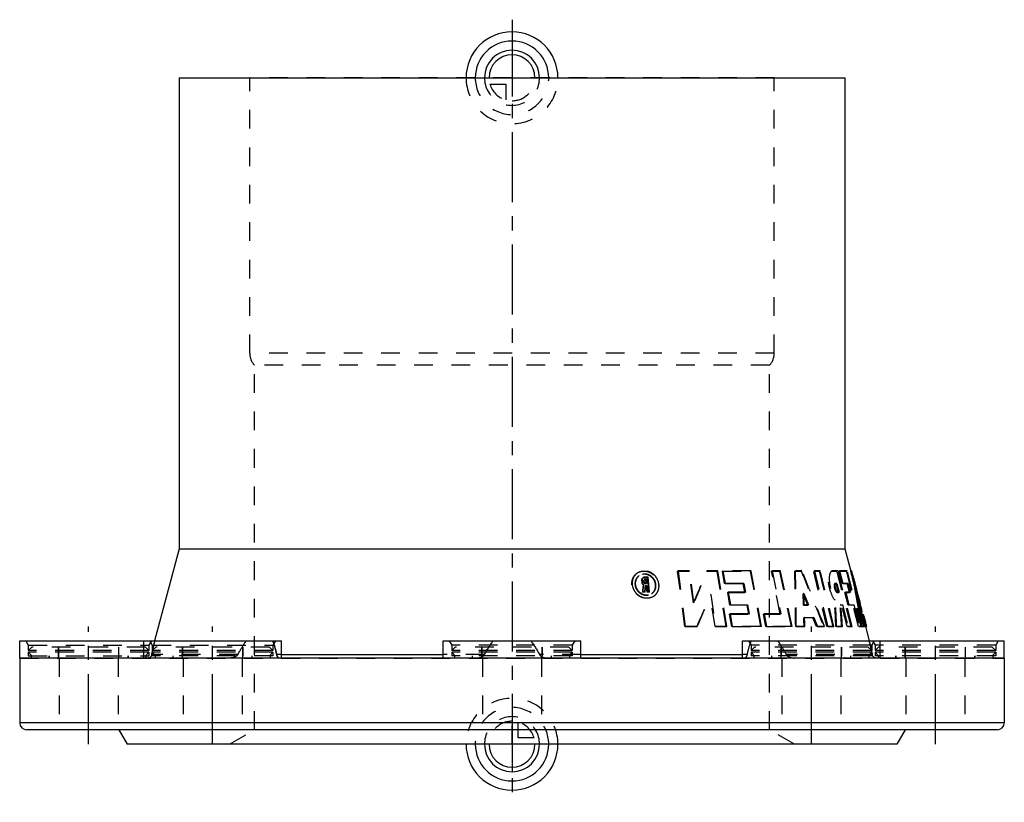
# Model space of a CAD drawing. Header units: millimetres. Extents: x 328 to 672, y 364 to 636.
import ezdxf

# ---------------------------------------------------------------- set-up
doc = ezdxf.new("R2010")
doc.units = ezdxf.units.MM
doc.header["$LTSCALE"] = 65.185185
doc.linetypes.add('CENTER', pattern=[0.6, 0.375, -0.075, 0.075, -0.075])
doc.linetypes.add('HIDDEN', pattern=[0.2, 0.1, -0.1])
for name, color, linetype in [('KOERPER', 7, 'CONTINUOUS'), ('KONST.EL_MIT_GEO', 7, 'CONTINUOUS'), ('KURVEN', 7, 'CONTINUOUS'), ('L1', 7, 'CONTINUOUS')]:
    doc.layers.add(name, color=color, linetype=linetype)

msp = doc.modelspace()

# ---------------------------------------------------------------- linework, layer by layer
at = {"layer": 'KOERPER', "color": 7, "linetype": 'Continuous'}
for p, q in [((384, 616), (384, 452)), ((384, 616), (616, 616)), ((616, 616), (616, 452)), ((384, 452), (375.43, 420)), ((384, 452), (616, 452)), ((616, 452), (618.07, 444.28)), ((618.33, 444.35), (618.04, 444.27)), ((619.03, 440.03), (619.05, 439.95)), ((622.15, 429.05), (620.93, 433.58)), ((622.11, 429.04), (621.82, 428.96)), ((622.21, 427.48), (621.82, 428.96)), ((622.01, 430.06), (621.89, 430.03)), ((622.45, 429.04), (622.37, 429.02)), ((621.26, 427.33), (621.29, 427.09)), ((621.84, 425.03), (621.55, 424.95)), ((621.55, 424.95), (622.76, 424.95)), ((622.95, 424.97), (622.89, 424.95)), ((623.18, 425.03), (623.05, 425)), ((624.57, 420), (623.25, 424.95)), ((623.38, 425.03), (623.26, 425)), ((328.5, 414), (328.5, 420)), ((328.5, 420), (419.7, 420)), ((371.7, 414), (371.7, 420)), ((419.7, 414), (419.7, 420)), ((476, 420), (524, 420)), ((476, 414), (476, 420)), ((524, 414), (524, 420)), ((580.3, 420), (671.5, 420)), ((580.3, 414), (580.3, 420)), ((628.3, 414), (628.3, 420)), ((671.5, 414), (671.5, 420)), ((419.7, 415.19), (476, 415.19)), ((524, 415.19), (580.3, 415.19))]:
    msp.add_line(p, q, dxfattribs=at)
at = {"layer": 'KOERPER', "color": 8, "linetype": 'HIDDEN'}
for p, q in [((557.85, 444.35), (557.71, 444.27)), ((557.71, 444.27), (561.69, 444.27)), ((560.24, 424.95), (557.71, 444.27)), ((561.84, 444.35), (561.69, 444.27)), ((563.24, 433.21), (561.69, 444.27)), ((567.95, 444.35), (567.78, 444.27)), ((567.78, 444.27), (571.5, 444.27)), ((571.68, 444.35), (571.5, 444.27)), ((574.63, 424.95), (571.5, 444.27)), ((573.5, 444.35), (573.32, 444.27)), ((573.32, 444.27), (583.09, 444.27)), ((574.05, 439.9), (573.32, 444.27)), ((583.29, 444.35), (583.09, 444.27)), ((586.73, 424.95), (583.09, 444.27)), ((590.6, 444.35), (590.37, 444.27)), ((590.37, 444.27), (593.27, 444.27)), ((593.44, 429.33), (590.37, 444.27)), ((593.5, 444.35), (593.27, 444.27)), ((597.36, 424.95), (593.27, 444.27)), ((598.71, 444.35), (598.47, 444.27)), ((598.47, 444.27), (600.75, 444.27)), ((601, 444.35), (600.75, 444.27)), ((605.37, 444.35), (605.11, 444.27)), ((605.11, 444.27), (607.13, 444.27)), ((609.72, 424.95), (605.11, 444.27)), ((607.39, 444.35), (607.13, 444.27)), ((611.83, 424.95), (607.13, 444.27)), ((611.68, 444.35), (611.4, 444.27)), ((611.4, 444.27), (613.21, 444.27)), ((613.49, 444.35), (613.21, 444.27)), ((618.18, 424.95), (613.21, 444.27)), ((614.13, 444.35), (613.85, 444.27)), ((613.85, 444.27), (616.48, 444.27)), ((614.98, 439.9), (613.85, 444.27)), ((616.77, 444.35), (616.48, 444.27)), ((621.59, 424.95), (616.48, 444.27)), ((618.07, 444.28), (618.88, 441.26)), ((545.35, 441.07), (545.24, 440.99)), ((545.31, 440.26), (545.24, 440.99)), ((545.42, 440.34), (545.31, 440.26)), ((545.91, 439.49), (545.8, 439.42)), ((546.07, 441.07), (545.95, 440.99)), ((546.03, 440.26), (545.95, 440.99)), ((546.14, 440.34), (546.03, 440.26)), ((546.31, 442.16), (546.2, 442.09)), ((546.2, 442.09), (547.26, 442.09)), ((546.39, 441.43), (546.27, 441.36)), ((546.63, 441.36), (546.27, 441.36)), ((546.54, 439.98), (546.42, 439.9)), ((546.42, 439.9), (546.78, 439.9)), ((546.61, 439.25), (546.5, 439.17)), ((546.86, 439.17), (546.5, 439.17)), ((546.74, 441.43), (546.63, 441.36)), ((546.78, 439.9), (546.63, 441.36)), ((546.9, 439.98), (546.78, 439.9)), ((546.97, 439.25), (546.86, 439.17)), ((547.09, 436.98), (546.86, 439.17)), ((547.38, 442.16), (547.26, 442.09)), ((547.81, 436.98), (547.26, 442.09)), ((574.23, 439.98), (574.05, 439.9)), ((580.54, 439.9), (574.05, 439.9)), ((580.74, 439.98), (580.54, 439.9)), ((581.1, 436.8), (580.54, 439.9)), ((612.51, 439.9), (612.46, 439.89)), ((612.78, 439.98), (612.51, 439.9)), ((612.93, 439.9), (612.51, 439.9)), ((613.2, 439.98), (612.93, 439.9)), ((613.72, 436.8), (612.93, 439.9)), ((615.26, 439.98), (614.98, 439.9)), ((616.79, 439.9), (614.98, 439.9)), ((617.07, 439.98), (616.79, 439.9)), ((617.6, 436.8), (616.79, 439.9)), ((619.46, 440.13), (619.17, 440.05)), ((545.62, 437.06), (545.51, 436.98)), ((546.25, 436.98), (545.51, 436.98)), ((546.36, 437.06), (546.25, 436.98)), ((547.2, 437.06), (547.09, 436.98)), ((547.81, 436.98), (547.09, 436.98)), ((547.92, 437.06), (547.81, 436.98)), ((569.21, 436.1), (569.05, 436.02)), ((570.75, 424.95), (569.05, 436.02)), ((575.36, 436.88), (575.17, 436.8)), ((575.17, 436.8), (581.1, 436.8)), ((575.91, 432.43), (575.17, 436.8)), ((581.3, 436.88), (581.1, 436.8)), ((601.67, 436.42), (601.42, 436.34)), ((603.04, 432.43), (601.42, 436.34)), ((613.57, 436.88), (613.29, 436.8)), ((613.29, 436.8), (613.72, 436.8)), ((613.99, 436.88), (613.72, 436.8)), ((616.26, 436.88), (615.98, 436.8)), ((615.98, 436.8), (617.6, 436.8)), ((617.11, 432.43), (615.98, 436.8)), ((617.89, 436.88), (617.6, 436.8)), ((620.93, 433.58), (620.01, 437.04)), ((563.39, 433.29), (563.24, 433.21)), ((576.09, 432.5), (575.91, 432.43)), ((581.89, 432.43), (575.91, 432.43)), ((582.09, 432.5), (581.89, 432.43)), ((582.46, 429.33), (581.89, 432.43)), ((601.8, 432.5), (601.56, 432.43)), ((601.56, 432.43), (603.04, 432.43)), ((603.28, 432.5), (603.04, 432.43)), ((612.61, 434.32), (612.34, 434.24)), ((614.57, 432.5), (614.3, 432.43)), ((614.83, 432.43), (614.3, 432.43)), ((615.1, 432.5), (614.83, 432.43)), ((616.72, 424.95), (614.83, 432.43)), ((617.39, 432.5), (617.11, 432.43)), ((618.75, 432.43), (617.11, 432.43)), ((619.03, 432.5), (618.75, 432.43)), ((620.71, 424.95), (618.75, 432.43)), ((575.99, 429.41), (575.81, 429.33)), ((575.81, 429.33), (582.46, 429.33)), ((576.53, 424.95), (575.81, 429.33)), ((582.65, 429.41), (582.46, 429.33)), ((587.79, 429.41), (587.58, 429.33)), ((587.58, 429.33), (593.44, 429.33)), ((588.42, 424.95), (587.58, 429.33)), ((593.66, 429.41), (593.44, 429.33)), ((621.66, 428.99), (621.38, 428.91)), ((621.63, 427.98), (621.38, 428.91)), ((621.74, 430.06), (621.45, 429.98)), ((621.72, 429.98), (621.45, 429.98)), ((622, 429.04), (621.71, 428.96)), ((621.71, 428.96), (622.07, 428.96)), ((621.94, 428.09), (621.71, 428.96)), ((621.89, 430.03), (621.72, 429.98)), ((622.94, 424.95), (621.87, 428.96)), ((622.37, 429.02), (621.95, 428.96)), ((622.18, 428.09), (621.95, 428.96)), ((623.09, 424.95), (622.02, 428.96)), ((622.49, 427.36), (622.07, 428.96)), ((622.16, 429.04), (622.11, 429.04)), ((622.14, 428.96), (622.17, 428.96)), ((623.23, 424.95), (622.15, 429.05)), ((601.93, 428.13), (601.69, 428.05)), ((604.84, 428.05), (601.69, 428.05)), ((605.09, 428.13), (604.84, 428.05)), ((606.12, 424.95), (604.84, 428.05)), ((621.91, 428.05), (621.63, 427.98)), ((622.05, 427.44), (621.76, 427.36)), ((622.11, 427.36), (621.76, 427.36)), ((622.23, 428.17), (621.94, 428.09)), ((622.03, 428.09), (621.94, 428.09)), ((622.43, 427.44), (621.94, 427.32)), ((622.13, 426.59), (621.94, 427.32)), ((622.32, 428.17), (622.03, 428.09)), ((622.23, 426.59), (622.04, 427.32)), ((622.76, 424.95), (622.11, 427.36)), ((622.6, 428.17), (622.12, 428.09)), ((622.23, 428.09), (622.12, 428.09)), ((622.42, 426.67), (622.13, 426.59)), ((622.14, 427.36), (622.23, 427.36)), ((622.37, 426.48), (622.14, 427.36)), ((622.46, 426.02), (622.17, 425.94)), ((622.42, 425), (622.17, 425.94)), ((622.89, 424.95), (622.21, 427.48)), ((623.07, 424.95), (622.23, 428.09)), ((622.52, 427.44), (622.23, 427.36)), ((622.52, 426.67), (622.23, 426.59)), ((622.31, 428.09), (622.27, 428.09)), ((623.11, 424.95), (622.27, 428.09)), ((622.67, 427.44), (622.32, 427.36)), ((622.38, 427.36), (622.32, 427.36)), ((622.66, 426.56), (622.37, 426.48)), ((622.46, 426.48), (622.37, 426.48)), ((622.61, 426.48), (622.38, 427.36)), ((622.68, 428.17), (622.39, 428.09)), ((622.39, 428.09), (622.39, 428.09)), ((622.39, 428.09), (622.81, 426.48)), ((622.82, 426.48), (622.39, 428.09)), ((622.75, 426.56), (622.46, 426.48)), ((622.5, 427.36), (622.49, 427.36)), ((622.79, 427.44), (622.5, 427.36)), ((622.9, 426.56), (622.55, 426.48)), ((622.55, 426.48), (622.61, 426.48)), ((622.83, 425.91), (622.55, 425.83)), ((622.55, 425.83), (622.64, 425.83)), ((622.78, 424.95), (622.55, 425.83)), ((622.93, 425.91), (622.64, 425.83)), ((622.97, 426.91), (622.68, 426.83)), ((622.73, 426.48), (622.74, 426.48)), ((623.14, 424.95), (622.73, 426.48)), ((623.03, 426.56), (622.74, 426.48)), ((622.74, 426.48), (622.81, 426.23)), ((622.81, 426.48), (622.82, 426.48)), ((622.81, 426.23), (622.89, 425.97)), ((623.11, 426.56), (622.82, 426.48)), ((622.89, 425.97), (622.96, 425.72)), ((622.96, 425.72), (623.03, 425.46)), ((623.03, 425.46), (623.16, 425.01)), ((623.06, 425.61), (623.04, 425.61)), ((623.04, 425.61), (623.22, 424.95)), ((623.35, 425.69), (623.06, 425.61)), ((623.24, 424.95), (623.06, 425.61)), ((560.38, 425.03), (560.24, 424.95)), ((564.39, 424.95), (560.24, 424.95)), ((564.54, 425.03), (564.39, 424.95)), ((570.92, 425.03), (570.75, 424.95)), ((574.63, 424.95), (570.75, 424.95)), ((574.81, 425.03), (574.63, 424.95)), ((576.71, 425.03), (576.53, 424.95)), ((586.73, 424.95), (576.53, 424.95)), ((586.93, 425.03), (586.73, 424.95)), ((588.63, 425.03), (588.42, 424.95)), ((597.36, 424.95), (588.42, 424.95)), ((597.59, 425.03), (597.36, 424.95)), ((599.05, 425.03), (598.82, 424.95)), ((601.75, 424.95), (598.82, 424.95)), ((601.99, 425.03), (601.75, 424.95)), ((606.37, 425.03), (606.12, 424.95)), ((608.6, 424.95), (606.12, 424.95)), ((608.86, 425.03), (608.6, 424.95)), ((609.98, 425.03), (609.72, 424.95)), ((611.83, 424.95), (609.72, 424.95)), ((612.09, 425.03), (611.83, 424.95)), ((613.08, 425.03), (612.82, 424.95)), ((614.85, 424.95), (612.82, 424.95)), ((615.12, 425.03), (614.85, 424.95)), ((617, 425.03), (616.72, 424.95)), ((618.18, 424.95), (616.72, 424.95)), ((618.46, 425.03), (618.18, 424.95)), ((620.99, 425.03), (620.71, 424.95)), ((621.55, 424.95), (620.71, 424.95)), ((621.88, 425.03), (621.84, 425.03)), ((622.7, 425.08), (622.42, 425)), ((623.07, 425.03), (622.76, 424.95)), ((622.95, 424.95), (622.78, 424.95)), ((623.05, 425), (622.95, 424.97)), ((623.26, 425), (623.07, 424.95)), ((623.13, 424.95), (623.07, 424.95)), ((623.16, 425.01), (623.18, 424.95)), ((623.25, 425.03), (623.18, 425.01)), ((623.54, 425.03), (623.18, 424.95)), ((623.18, 424.95), (623.2, 424.95)), ((623.26, 425), (623.24, 424.99)), ((623.24, 424.95), (623.24, 424.95)), ((342, 414), (342, 417.8)), ((363, 414), (363, 417.8)), ((374.5, 415.19), (374.64, 415.78)), ((404.48, 415.19), (374.5, 415.19)), ((374.64, 415.78), (374.77, 416.36)), ((374.77, 416.36), (374.86, 416.76)), ((374.86, 416.76), (374.9, 416.93)), ((374.9, 416.93), (375.02, 417.48)), ((385.2, 414), (385.2, 417.8)), ((406.2, 414), (406.2, 417.8)), ((419.7, 415.19), (418.04, 415.19)), ((490.41, 415.19), (476, 415.19)), ((489.5, 414), (489.5, 417.8)), ((524, 415.19), (509.59, 415.19)), ((510.5, 414), (510.5, 417.8)), ((581.96, 415.19), (580.3, 415.19)), ((593.8, 414), (593.8, 417.8)), ((625.5, 415.19), (595.52, 415.19)), ((614.8, 414), (614.8, 417.8)), ((624.98, 417.48), (625.1, 416.93)), ((625.1, 416.93), (625.14, 416.76)), ((625.14, 416.76), (625.36, 415.78)), ((625.36, 415.78), (625.5, 415.19)), ((637, 414), (637, 417.8)), ((658, 414), (658, 417.8)), ((328.5, 414), (671.5, 414)), ((338.75, 414), (338.75, 414.8)), ((366.25, 414), (366.25, 414.8)), ((381.95, 414), (381.95, 414.8)), ((409.45, 414), (409.45, 414.8)), ((486.25, 414), (486.25, 414.8)), ((513.75, 414), (513.75, 414.8)), ((590.55, 414), (590.55, 414.8)), ((618.05, 414), (618.05, 414.8)), ((633.75, 414), (633.75, 414.8)), ((661.25, 414), (661.25, 414.8))]:
    msp.add_line(p, q, dxfattribs=at)
for centre, radius, start, end in [((306.7, 544.98), 279.83, 336.4583, 338.9074), ((20.41, 424.2), 578.41, 0.07459, 1.98863), ((460.33, 398.77), 164.15, 15.0034, 16.0946), ((-329, 540.3), 880.6, 353.26231, 353.42174), ((-327.7, 538.26), 879.8, 353.38977, 353.53313), ((474.34, 402.35), 149.69, 10.6391, 15.0674), ((461.03, 394.4), 164.6, 15.7384, 16.1021), ((471.05, 403.16), 152.64, 9.122, 13.9853), ((462.65, 394.86), 162.92, 15.4938, 15.7382), ((310.85, 538.15), 277.66, 335.9405, 338.4177), ((10.72, 413.28), 591.15, 1.85639, 2.2361), ((464.55, 395.38), 160.95, 15.0007, 15.4943), ((470.96, 397.07), 154.31, 12.3136, 15.0091), ((255.53, 411.07), 357.56, 2.2255, 3.7155), ((250.43, 401.75), 365.15, 3.6429, 4.8186), ((22.2, 413.61), 579.66, 1.12134, 1.42766), ((614.72, 425.64), 7.97, 13.7361, 14.6015), ((100.22, 278.25), 543.18, 15.6698, 15.8757), ((-1785.69, 909.11), 2215.94, 347.12094, 347.24859), ((2786.09, 909.2), 2216.35, 192.75142, 192.87905)]:
    msp.add_arc(centre, radius, start, end, dxfattribs=at)
at = {"layer": 'KOERPER', "color": 7, "linetype": 'Continuous'}
for centre, radius, start, end in [((458.44, 404.71), 164.43, 13.1463, 13.9206), ((461, 405.32), 161.8, 12.8298, 13.145), ((462.72, 405.71), 160.03, 12.3844, 12.83), ((471.66, 407.6), 150.9, 7.512, 12.3807), ((482.27, 409.17), 140.17, 6.4665, 7.3446)]:
    msp.add_arc(centre, radius, start, end, dxfattribs=at)
at = {"layer": 'KOERPER', "color": 8, "linetype": 'HIDDEN'}
for points, knots in [([(541.77, 439.53), (541.7, 440.29), (541.92, 441.82), (542.89, 443.05), (543.47, 443.48)], [0, 0, 0, 0, 0.510691, 1, 1, 1, 1]), ([(544.17, 442.57), (543.72, 442.24), (542.97, 441.3), (542.8, 440.11), (542.86, 439.53)], [0, 0, 0, 0, 0.488792, 1, 1, 1, 1]), ([(543.47, 443.48), (544.11, 443.95), (545.76, 444.51), (548.3, 443.9), (550.29, 442.11), (550.97, 440.41), (551.07, 439.53)], [0, 0, 0, 0, 0.235684, 0.481731, 0.74028, 1, 1, 1, 1]), ([(550.01, 439.53), (549.93, 440.2), (549.42, 441.52), (548.12, 442.67), (546.87, 443.13), (545.61, 443.25), (544.67, 442.93), (544.17, 442.57)], [0, 0, 0, 0, 0.259087, 0.51715, 0.642897, 0.765032, 1, 1, 1, 1]), ([(600.75, 444.27), (601.41, 442.66), (604.03, 436.22), (606.65, 429.78), (608.6, 424.95)], [0, 0, 0, 0, 0.250472, 1, 1, 1, 1]), ([(612.34, 434.24), (611.77, 435.14), (611.1, 436.66), (610.52, 438.78), (610.26, 440.36), (610.21, 441.82), (610.34, 443.11), (610.76, 444.12), (611.22, 444.25)], [0, 0, 0, 0, 0.299761, 0.462047, 0.616936, 0.753771, 0.86505, 1, 1, 1, 1]), ([(549.29, 435.47), (548.63, 435.04), (547.41, 434.69), (545.79, 434.88), (544.18, 435.49), (542.5, 436.97), (541.85, 438.67), (541.77, 439.53)], [0, 0, 0, 0, 0.233183, 0.355985, 0.482714, 0.741948, 1, 1, 1, 1]), ([(542.86, 439.53), (542.92, 438.87), (543.42, 437.56), (544.72, 436.42), (545.96, 435.96), (547.21, 435.81), (548.15, 436.09), (548.65, 436.43)], [0, 0, 0, 0, 0.258242, 0.517275, 0.643905, 0.766595, 1, 1, 1, 1]), ([(545.24, 440.99), (545.22, 441.17), (545.27, 441.53), (545.5, 441.82), (545.64, 441.91)], [0, 0, 0, 0, 0.512663, 1, 1, 1, 1]), ([(546.03, 440.26), (546.03, 440.21), (546.09, 440.03), (546.29, 439.9), (546.42, 439.9)], [0, 0, 0, 0, 0.259873, 1, 1, 1, 1]), ([(548.65, 436.43), (549.13, 436.74), (549.92, 437.71), (550.08, 438.93), (550.01, 439.53)], [0, 0, 0, 0, 0.48581, 1, 1, 1, 1]), ([(551.07, 439.53), (551.16, 438.75), (550.96, 437.14), (549.91, 435.88), (549.29, 435.47)], [0, 0, 0, 0, 0.514542, 1, 1, 1, 1]), ([(612.46, 439.89), (612.39, 439.87), (612.26, 439.69), (612.19, 439.13), (612.33, 438.25), (612.65, 437.41), (613.01, 436.93), (613.21, 436.8), (613.29, 436.8)], [0, 0, 0, 0, 0.064467, 0.168811, 0.485515, 0.813052, 0.927608, 1, 1, 1, 1]), ([(621.38, 428.91), (621.38, 428.93), (621.38, 428.94), (621.4, 428.96), (621.41, 428.96)], [0, 0, 0, 0, 0.608886, 1, 1, 1, 1]), ([(621.41, 428.96), (621.42, 428.96), (621.47, 428.93), (621.55, 428.79), (621.69, 428.46), (621.86, 427.95), (621.98, 427.54), (622.04, 427.32)], [0, 0, 0, 0, 0.027559, 0.083763, 0.293792, 0.615502, 1, 1, 1, 1]), ([(622.68, 426.83), (622.63, 427.05), (622.54, 427.39), (622.42, 427.84), (622.33, 428.2), (622.24, 428.49), (622.17, 428.75), (622.11, 428.86), (622.09, 428.96), (622.07, 428.96)], [0, 0, 0, 0, 0.298392, 0.472407, 0.641671, 0.788842, 0.901942, 0.973611, 1, 1, 1, 1]), ([(621.64, 428.09), (621.64, 428.08), (621.61, 428.05), (621.62, 428.01), (621.63, 427.98)], [0, 0, 0, 0, 0.117051, 1, 1, 1, 1]), ([(621.94, 427.32), (621.91, 427.43), (621.86, 427.61), (621.77, 427.86), (621.72, 427.99), (621.66, 428.09), (621.64, 428.09)], [0, 0, 0, 0, 0.384142, 0.706902, 0.919053, 1, 1, 1, 1]), ([(622.25, 425.83), (622.27, 425.84), (622.26, 425.94), (622.25, 426.07), (622.2, 426.32), (622.16, 426.5), (622.13, 426.59)], [0, 0, 0, 0, 0.081001, 0.291122, 0.61264, 1, 1, 1, 1]), ([(622.17, 425.94), (622.18, 425.91), (622.2, 425.88), (622.24, 425.83), (622.25, 425.83)], [0, 0, 0, 0, 0.703463, 1, 1, 1, 1]), ([(622.23, 426.59), (622.29, 426.38), (622.38, 426.01), (622.49, 425.48), (622.52, 425.19), (622.53, 424.97), (622.48, 424.96)], [0, 0, 0, 0, 0.389856, 0.711825, 0.919846, 1, 1, 1, 1]), ([(622.31, 428.09), (622.32, 428.09), (622.32, 428.02), (622.36, 427.95), (622.4, 427.81), (622.43, 427.71), (622.44, 427.65)], [0, 0, 0, 0, 0.083835, 0.302514, 0.628072, 1, 1, 1, 1]), ([(622.47, 427.54), (622.48, 427.49), (622.47, 427.46), (622.52, 427.36), (622.5, 427.36)], [0, 0, 0, 0, 0.744308, 1, 1, 1, 1]), ([(622.48, 424.96), (622.47, 424.95), (622.44, 424.98), (622.42, 425), (622.42, 425)], [0, 0, 0, 0, 0.634211, 1, 1, 1, 1]), ([(375.02, 417.48), (375.07, 417.7), (375.26, 418.54), (375.46, 419.38), (375.6, 420)], [0, 0, 0, 0, 0.257262, 1, 1, 1, 1]), ([(404.48, 415.19), (404.7, 415.61), (405.61, 417.26), (406.59, 418.86), (407.42, 420)], [0, 0, 0, 0, 0.252877, 1, 1, 1, 1]), ([(418.04, 415.19), (417.95, 415.6), (417.59, 417.23), (417.11, 418.85), (416.65, 420)], [0, 0, 0, 0, 0.255821, 1, 1, 1, 1]), ([(416.65, 420), (416.8, 419.62), (417.37, 418.05), (417.78, 416.42), (418.04, 415.19)], [0, 0, 0, 0, 0.243533, 1, 1, 1, 1]), ([(581.96, 415.19), (582.05, 415.6), (582.41, 417.23), (582.89, 418.85), (583.35, 420)], [0, 0, 0, 0, 0.255821, 1, 1, 1, 1]), ([(592.58, 420), (592.85, 419.62), (593.92, 418.07), (594.85, 416.44), (595.52, 415.19)], [0, 0, 0, 0, 0.246601, 1, 1, 1, 1]), ([(624.4, 420), (624.45, 419.8), (624.64, 418.96), (624.83, 418.12), (624.98, 417.48)], [0, 0, 0, 0, 0.241866, 1, 1, 1, 1]), ([(374.5, 415.19), (374.42, 414.84), (374.09, 414.24), (373.45, 414), (373.17, 414)], [0, 0, 0, 0, 0.568411, 1, 1, 1, 1]), ([(404.48, 415.19), (404.36, 414.96), (403.95, 414.59), (403.01, 414.14), (402.22, 414), (401.7, 414)], [0, 0, 0, 0, 0.251, 0.500154, 1, 1, 1, 1]), ([(418.94, 414), (418.76, 414), (418.32, 414.38), (418.11, 414.85), (418.04, 415.19)], [0, 0, 0, 0, 0.341222, 1, 1, 1, 1]), ([(418.04, 415.19), (418.11, 414.85), (418.32, 414.38), (418.76, 414), (418.94, 414)], [0, 0, 0, 0, 0.658775, 1, 1, 1, 1]), ([(487.81, 414), (488.29, 414), (489.03, 414.15), (489.9, 414.59), (490.29, 414.96), (490.41, 415.19)], [0, 0, 0, 0, 0.48463, 0.738044, 1, 1, 1, 1]), ([(509.59, 415.19), (509.71, 414.96), (510.1, 414.59), (510.97, 414.15), (511.71, 414), (512.19, 414)], [0, 0, 0, 0, 0.261974, 0.515384, 1, 1, 1, 1]), ([(581.06, 414), (581.24, 414), (581.68, 414.38), (581.89, 414.85), (581.96, 415.19)], [0, 0, 0, 0, 0.341222, 1, 1, 1, 1]), ([(595.52, 415.19), (595.64, 414.96), (596.05, 414.59), (596.99, 414.14), (597.78, 414), (598.3, 414)], [0, 0, 0, 0, 0.251, 0.500154, 1, 1, 1, 1]), ([(626.83, 414), (626.55, 414), (625.91, 414.24), (625.58, 414.84), (625.5, 415.19)], [0, 0, 0, 0, 0.431606, 1, 1, 1, 1])]:
    msp.add_open_spline(points, degree=3, knots=knots, dxfattribs=at)
for points in [[(611.22, 444.25), (611.28, 444.26), (611.34, 444.27), (611.4, 444.27)], [(545.8, 439.42), (545.54, 439.61), (545.35, 439.94), (545.31, 440.26)], [(545.64, 441.91), (545.8, 442.02), (546, 442.09), (546.2, 442.09)], [(546.1, 441.3), (546, 441.24), (545.94, 441.11), (545.95, 440.99)], [(546.27, 441.36), (546.21, 441.36), (546.15, 441.34), (546.1, 441.3)], [(623.19, 424.95), (622.84, 426.29), (622.49, 427.63), (622.14, 428.96)], [(622.17, 428.96), (622.53, 427.63), (622.89, 426.29), (623.25, 424.95)], [(490.41, 415.19), (491.3, 416.87), (492.29, 418.52), (493.48, 420)], [(506.52, 420), (507.71, 418.52), (508.7, 416.87), (509.59, 415.19)]]:
    msp.add_open_spline(points, degree=3, dxfattribs=at)
at = {"layer": 'KONST.EL_MIT_GEO', "color": 8, "linetype": 'HIDDEN'}
for p, q in [((408.65, 520.08), (408.65, 616)), ((591.35, 616), (408.65, 616)), ((591.35, 520.08), (591.35, 616)), ((591.35, 520.08), (408.65, 520.08)), ((410.25, 389), (410.25, 516)), ((589.75, 516), (410.25, 516)), ((589.75, 389), (589.75, 516)), ((543.57, 443.55), (543.47, 443.48)), ((544.27, 442.64), (544.17, 442.57)), ((561.84, 444.35), (557.85, 444.35)), ((557.85, 444.35), (560.38, 425.03)), ((563.39, 433.29), (561.84, 444.35)), ((571.68, 444.35), (567.95, 444.35)), ((574.81, 425.03), (571.68, 444.35)), ((583.29, 444.35), (573.5, 444.35)), ((573.5, 444.35), (574.23, 439.98)), ((586.93, 425.03), (583.29, 444.35)), ((593.5, 444.35), (590.6, 444.35)), ((590.6, 444.35), (593.66, 429.41)), ((597.59, 425.03), (593.5, 444.35)), ((601, 444.35), (598.71, 444.35)), ((607.39, 444.35), (605.37, 444.35)), ((605.37, 444.35), (609.98, 425.03)), ((612.09, 425.03), (607.39, 444.35)), ((611.49, 444.32), (611.22, 444.25)), ((613.49, 444.35), (611.68, 444.35)), ((618.46, 425.03), (613.49, 444.35)), ((616.77, 444.35), (614.13, 444.35)), ((614.13, 444.35), (615.26, 439.98)), ((621.88, 425.03), (616.77, 444.35)), ((545.35, 441.07), (545.42, 440.34)), ((545.75, 441.99), (545.64, 441.91)), ((546.14, 440.34), (546.07, 441.07)), ((546.21, 441.38), (546.1, 441.3)), ((547.38, 442.16), (546.31, 442.16)), ((546.39, 441.43), (546.74, 441.43)), ((546.9, 439.98), (546.54, 439.98)), ((546.61, 439.25), (546.97, 439.25)), ((546.74, 441.43), (546.9, 439.98)), ((546.97, 439.25), (547.2, 437.06)), ((547.92, 437.06), (547.38, 442.16)), ((574.23, 439.98), (580.74, 439.98)), ((580.74, 439.98), (581.3, 436.88)), ((612.74, 439.97), (612.46, 439.89)), ((612.78, 439.98), (612.74, 439.97)), ((612.78, 439.98), (613.2, 439.98)), ((613.2, 439.98), (613.99, 436.88)), ((615.26, 439.98), (617.07, 439.98)), ((617.07, 439.98), (617.89, 436.88)), ((620.3, 437.12), (619.49, 440.14)), ((545.62, 437.06), (546.36, 437.06)), ((547.2, 437.06), (547.92, 437.06)), ((548.65, 436.43), (548.77, 436.51)), ((569.21, 436.1), (570.92, 425.03)), ((581.3, 436.88), (575.36, 436.88)), ((575.36, 436.88), (576.09, 432.5)), ((601.67, 436.42), (603.28, 432.5)), ((613.99, 436.88), (613.57, 436.88)), ((617.89, 436.88), (616.26, 436.88)), ((616.26, 436.88), (617.39, 432.5)), ((549.29, 435.47), (549.41, 435.55)), ((576.09, 432.5), (582.09, 432.5)), ((582.09, 432.5), (582.65, 429.41)), ((603.28, 432.5), (601.8, 432.5)), ((614.57, 432.5), (615.1, 432.5)), ((615.1, 432.5), (617, 425.03)), ((617.39, 432.5), (619.03, 432.5)), ((619.03, 432.5), (620.99, 425.03)), ((582.65, 429.41), (575.99, 429.41)), ((575.99, 429.41), (576.71, 425.03)), ((593.66, 429.41), (587.79, 429.41)), ((587.79, 429.41), (588.63, 425.03)), ((621.69, 429.04), (621.41, 428.96)), ((621.66, 428.99), (621.91, 428.05)), ((621.74, 430.06), (622.01, 430.06)), ((622, 429.04), (622.23, 429.04)), ((622, 429.04), (622.23, 428.17)), ((622.41, 428.17), (622.16, 429.04)), ((622.36, 429.04), (622.25, 429.04)), ((622.36, 429.04), (622.78, 427.44)), ((622.46, 429.04), (622.43, 429.04)), ((622.58, 428.6), (622.46, 429.04)), ((601.93, 428.13), (605.09, 428.13)), ((605.09, 428.13), (606.37, 425.03)), ((621.93, 428.16), (621.64, 428.09)), ((622.23, 428.17), (622.32, 428.17)), ((622.23, 427.4), (622.42, 426.67)), ((622.25, 425.83), (622.54, 425.91)), ((622.52, 426.67), (622.32, 427.4)), ((622.43, 427.44), (622.66, 426.56)), ((622.52, 427.44), (622.44, 427.44)), ((622.46, 426.02), (622.7, 425.08)), ((622.47, 428.17), (622.52, 428.17)), ((622.52, 428.17), (623.35, 425.03)), ((622.56, 428.17), (622.6, 428.17)), ((623.4, 425.03), (622.56, 428.17)), ((622.7, 428.15), (622.58, 428.6)), ((622.84, 426.56), (622.6, 427.44)), ((622.66, 426.56), (622.75, 426.56)), ((622.68, 428.17), (622.68, 428.17)), ((622.68, 428.17), (623.11, 426.56)), ((622.72, 427.99), (622.68, 428.17)), ((622.82, 427.7), (622.7, 428.15)), ((622.77, 427.81), (622.72, 427.99)), ((622.87, 427.45), (622.77, 427.81)), ((622.78, 427.44), (622.79, 427.44)), ((622.94, 427.26), (622.82, 427.7)), ((622.83, 425.91), (623.07, 425.03)), ((622.93, 425.91), (622.84, 425.91)), ((622.96, 427.1), (622.87, 427.45)), ((623.06, 426.81), (622.94, 427.26)), ((623.01, 426.92), (622.96, 427.1)), ((623.1, 426.56), (623.01, 426.92)), ((623.03, 426.56), (623.02, 426.56)), ((623.02, 426.56), (623.43, 425.03)), ((623.15, 426.45), (623.06, 426.81)), ((623.11, 426.56), (623.1, 426.56)), ((623.18, 426.37), (623.15, 426.45)), ((623.15, 426.28), (623.21, 426.08)), ((623.3, 425.92), (623.18, 426.37)), ((623.42, 425.48), (623.3, 425.92)), ((623.33, 425.69), (623.35, 425.69)), ((623.49, 425.1), (623.33, 425.69)), ((623.54, 425.03), (623.42, 425.48)), ((560.38, 425.03), (564.54, 425.03)), ((570.92, 425.03), (574.81, 425.03)), ((576.71, 425.03), (586.93, 425.03)), ((588.63, 425.03), (597.59, 425.03)), ((599.05, 425.03), (601.99, 425.03)), ((606.37, 425.03), (608.86, 425.03)), ((609.98, 425.03), (612.09, 425.03)), ((613.08, 425.03), (615.12, 425.03)), ((617, 425.03), (618.46, 425.03)), ((620.99, 425.03), (621.84, 425.03)), ((622.48, 424.96), (622.77, 425.03)), ((623.07, 425.03), (623.23, 425.03)), ((623.35, 425.03), (623.43, 425.03)), ((623.44, 425.24), (623.48, 425.1)), ((623.5, 425.03), (623.47, 425.03)), ((623.48, 425.1), (623.5, 425.03)), ((623.51, 425.03), (623.49, 425.1)), ((623.5, 425.1), (623.53, 425.03)), ((623.53, 425.03), (623.52, 425.03)), ((330.63, 420), (331.5, 418.5)), ((330.63, 420), (417.55, 420)), ((331.5, 418.5), (331.5, 416.6)), ((331.5, 418.5), (373.5, 418.5)), ((374.37, 420), (373.5, 418.5)), ((373.5, 418.5), (373.5, 416.6)), ((373.84, 420), (374.7, 418.5)), ((374.7, 418.5), (374.7, 416.6)), ((374.7, 418.5), (416.7, 418.5)), ((417.57, 420), (416.7, 418.5)), ((416.7, 418.5), (416.7, 416.6)), ((478.13, 420), (521.87, 420)), ((478.13, 420), (479, 418.5)), ((521, 418.5), (479, 418.5)), ((479, 418.5), (479, 416.6)), ((521.87, 420), (521, 418.5)), ((521, 418.5), (521, 416.6)), ((582.43, 420), (669.37, 420)), ((582.43, 420), (583.3, 418.5)), ((625.3, 418.5), (583.3, 418.5)), ((583.3, 418.5), (583.3, 416.6)), ((626.16, 420), (625.3, 418.5)), ((625.3, 418.5), (625.3, 416.6)), ((625.63, 420), (626.5, 418.5)), ((668.5, 418.5), (626.5, 418.5)), ((626.5, 418.5), (626.5, 416.6)), ((669.37, 420), (668.5, 418.5)), ((668.5, 418.5), (668.5, 416.6)), ((332.7, 417.8), (331.5, 416.6)), ((373.5, 416.6), (331.5, 416.6)), ((331.5, 416), (332.7, 414.8)), ((331.5, 416), (331.5, 414.8)), ((373.5, 416), (331.5, 416)), ((372.3, 417.8), (332.7, 417.8)), ((342, 417.8), (342, 414)), ((363, 414), (363, 417.8)), ((372.3, 417.8), (373.5, 416.6)), ((373.5, 416), (372.3, 414.8)), ((373.5, 416), (373.5, 414.8)), ((375.9, 417.8), (374.7, 416.6)), ((416.7, 416.6), (374.7, 416.6)), ((374.7, 416), (375.9, 414.8)), ((374.7, 416), (374.7, 414.8)), ((416.7, 416), (374.7, 416)), ((415.5, 417.8), (375.9, 417.8)), ((385.2, 417.8), (385.2, 414.8)), ((406.2, 417.8), (406.2, 414.8)), ((415.5, 417.8), (416.7, 416.6)), ((416.7, 416), (415.5, 414.8)), ((416.7, 416), (416.7, 414.8)), ((480.2, 417.8), (479, 416.6)), ((521, 416.6), (479, 416.6)), ((521, 416), (479, 416)), ((479, 416), (480.2, 414.8)), ((479, 416), (479, 414.8)), ((519.8, 417.8), (480.2, 417.8)), ((489.5, 417.8), (489.5, 414.8)), ((510.5, 417.8), (510.5, 414.8)), ((519.8, 417.8), (521, 416.6)), ((521, 416), (519.8, 414.8)), ((521, 416), (521, 414.8)), ((584.5, 417.8), (583.3, 416.6)), ((625.3, 416.6), (583.3, 416.6)), ((625.3, 416), (583.3, 416)), ((583.3, 416), (584.5, 414.8)), ((583.3, 416), (583.3, 414.8)), ((624.1, 417.8), (584.5, 417.8)), ((593.8, 417.8), (593.8, 414.8)), ((614.8, 417.8), (614.8, 414.8)), ((624.1, 417.8), (625.3, 416.6)), ((625.3, 416), (624.1, 414.8)), ((625.3, 416), (625.3, 414.8)), ((627.7, 417.8), (626.5, 416.6)), ((668.5, 416.6), (626.5, 416.6)), ((668.5, 416), (626.5, 416)), ((626.5, 416), (627.7, 414.8)), ((626.5, 416), (626.5, 414.8)), ((667.3, 417.8), (627.7, 417.8)), ((637, 417.8), (637, 414)), ((658, 414), (658, 417.8)), ((667.3, 417.8), (668.5, 416.6)), ((668.5, 416), (667.3, 414.8)), ((668.5, 416), (668.5, 414.8)), ((331.5, 414.8), (373.5, 414.8)), ((332.5, 414.8), (332.5, 414)), ((338.75, 414.8), (338.75, 414)), ((342.25, 414), (342.25, 389)), ((362.75, 414), (362.75, 389)), ((366.25, 414.8), (366.25, 414)), ((372.5, 414.8), (372.5, 414)), ((416.7, 414.8), (374.7, 414.8)), ((375.7, 414.8), (375.7, 414)), ((385.45, 414), (385.45, 389)), ((405.95, 414), (405.95, 389)), ((415.7, 414.8), (415.7, 414)), ((521, 414.8), (479, 414.8)), ((480, 414.8), (480, 414)), ((489.75, 414), (489.75, 389)), ((510.25, 414), (510.25, 389)), ((520, 414.8), (520, 414)), ((625.3, 414.8), (583.3, 414.8)), ((584.3, 414.8), (584.3, 414)), ((594.05, 414), (594.05, 389)), ((614.55, 414), (614.55, 389)), ((624.3, 414.8), (624.3, 414)), ((668.5, 414.8), (626.5, 414.8)), ((627.5, 414.8), (627.5, 414)), ((633.75, 414.8), (633.75, 414)), ((637.25, 414), (637.25, 389)), ((657.75, 414), (657.75, 389)), ((661.25, 414.8), (661.25, 414)), ((667.5, 414.8), (667.5, 414)), ((401.59, 384), (410.25, 389)), ((598.41, 384), (589.75, 389))]:
    msp.add_line(p, q, dxfattribs=at)
at = {"layer": 'KONST.EL_MIT_GEO', "color": 7, "linetype": 'Continuous'}
for p, q in [((619.49, 440.14), (619.17, 441.34)), ((619.34, 440.03), (619.32, 440.1)), ((620.39, 436.76), (620.3, 437.12)), ((621.34, 428.94), (621.29, 429.3)), ((623.18, 425.03), (622.11, 429.04)), ((622.23, 429.04), (622.24, 429.04)), ((622.24, 429.04), (622.48, 428.17)), ((623.38, 425.03), (622.31, 429.04)), ((623.5, 425.1), (622.45, 429.04)), ((621.58, 427.16), (621.55, 427.37)), ((621.95, 428.09), (621.96, 428.03)), ((622.05, 427.44), (622.4, 427.44)), ((622.4, 427.44), (623.04, 425.03)), ((622.48, 428.17), (622.41, 428.17)), ((622.41, 428.17), (622.6, 427.44)), ((622.6, 427.44), (622.66, 427.44)), ((622.67, 427.44), (622.9, 426.56)), ((622.9, 426.56), (622.84, 426.56)), ((622.84, 426.56), (623.25, 425.03)), ((622.97, 426.91), (623.15, 426.28)), ((623.13, 426.22), (623.03, 426.56)), ((623.27, 425.71), (623.13, 426.22)), ((623.32, 425.54), (623.27, 425.71)), ((623.37, 425.37), (623.32, 425.54)), ((623.47, 425.03), (623.37, 425.37)), ((623.04, 425.03), (621.84, 425.03)), ((328.5, 414), (328.5, 391.5)), ((671.5, 414), (328.5, 414)), ((671.5, 414), (671.5, 391.5)), ((671.5, 391.5), (328.5, 391.5)), ((669, 389), (331, 389)), ((363, 389), (365.89, 384)), ((637, 389), (634.11, 384)), ((634.11, 384), (365.89, 384))]:
    msp.add_line(p, q, dxfattribs=at)
at = {"layer": 'KONST.EL_MIT_GEO', "color": 2, "linetype": 'CENTER'}
for p, q in [((352.5, 384), (352.5, 425)), ((395.7, 384), (395.7, 425)), ((604.3, 384), (604.3, 425)), ((647.5, 384), (647.5, 425))]:
    msp.add_line(p, q, dxfattribs=at)
at = {"layer": 'KONST.EL_MIT_GEO', "color": 8, "linetype": 'HIDDEN'}
for centre, radius, start, end in [((414.65, 520.08), 6, 180, 222.8334), ((585.35, 520.08), 6, 317.1666, 360), ((309.55, 544.3), 277.05, 336.3793, 338.8541), ((17, 424.49), 582.05, 0.05292, 1.95496), ((-8980.34, -3464.22), 10347.9, 22.076832, 22.192308), ((-328.67, 540.81), 880.43, 353.23233, 353.39181), ((-327.36, 538.77), 879.62, 353.35986, 353.50326), ((471.98, 401.84), 152.4, 10.6734, 15.0229), ((308.3, 539.72), 280.74, 335.8878, 338.339), ((11.7, 413.65), 590.41, 1.83012, 2.2103), ((256.4, 411.34), 356.95, 2.1978, 3.6902), ((251.35, 402.03), 364.5, 3.6179, 4.7957), ((620.72, 428.31), 1.25, 27.3585, 28.8396), ((618.89, 427.46), 3.26, 22.3467, 23.6885), ((23.13, 413.98), 578.97, 1.09418, 1.40086), ((614.47, 425.76), 8, 18.8541, 20.3059), ((610.72, 424.48), 11.96, 17.1946, 18.8496), ((608.1, 423.66), 14.71, 16.7615, 17.2442), ((607.22, 423.39), 15.62, 16.3001, 16.7624), ((606.61, 423.21), 16.26, 15.8517, 16.3009), ((606.57, 423.2), 16.31, 14.9357, 15.8557), ((607.05, 422.55), 16.01, 14.461, 14.9319), ((606.97, 422.53), 16.09, 14.0044, 14.4622), ((607.39, 422.63), 15.66, 13.5466, 14.0056), ((609.8, 423.2), 13.19, 11.704, 13.5998), ((614.05, 424.08), 8.84, 10.151, 11.7028), ((581.14, 416.67), 43.07, 14.6876, 14.9552), ((616.52, 424.52), 6.34, 9.2687, 10.1135)]:
    msp.add_arc(centre, radius, start, end, dxfattribs=at)
at = {"layer": 'KONST.EL_MIT_GEO', "color": 7, "linetype": 'Continuous'}
for centre, radius, start, end in [((461, 398.95), 163.75, 15.0033, 16.0973), ((460.88, 405.32), 162.21, 12.3792, 13.9223), ((473.68, 408), 149.14, 8.2105, 12.4023), ((463.62, 395.12), 162.2, 15.0034, 16.1078), ((462.3, 401.21), 161.91, 12.879, 13.9087), ((470.19, 402.99), 153.81, 9.6757, 12.8878), ((473.81, 397.78), 151.68, 12.2883, 14.8931), ((480.61, 409.04), 142.13, 7.4097, 8.0474), ((477.59, 404.34), 146.29, 9.3441, 9.6426), ((482.87, 409.33), 139.85, 6.4464, 7.3265), ((478.54, 404.49), 145.34, 9.0836, 9.3204), ((606.34, 423.79), 16.87, 16.1988, 16.7249), ((617.41, 426.31), 5.51, 13.1709, 13.8797), ((609.69, 423.84), 13.63, 13.0377, 13.7004), ((331, 391.5), 2.5, 180, 270), ((669, 391.5), 2.5, 270, 360)]:
    msp.add_arc(centre, radius, start, end, dxfattribs=at)
at = {"layer": 'KONST.EL_MIT_GEO', "color": 8, "linetype": 'HIDDEN'}
for points, knots in [([(543.57, 443.55), (542.99, 443.12), (542.03, 441.9), (541.8, 440.36), (541.87, 439.61)], [0, 0, 0, 0, 0.489284, 1, 1, 1, 1]), ([(544.27, 442.64), (543.82, 442.32), (543.08, 441.37), (542.91, 440.19), (542.96, 439.61)], [0, 0, 0, 0, 0.488589, 1, 1, 1, 1]), ([(551.19, 439.61), (551.09, 440.49), (550.42, 442.19), (548.42, 443.98), (545.86, 444.59), (544.22, 444.02), (543.57, 443.55)], [0, 0, 0, 0, 0.259719, 0.518224, 0.764277, 1, 1, 1, 1]), ([(550.13, 439.61), (550.06, 440.28), (549.54, 441.6), (547.99, 442.96), (546.03, 443.44), (544.77, 443), (544.27, 442.64)], [0, 0, 0, 0, 0.259741, 0.518329, 0.764568, 1, 1, 1, 1]), ([(611.49, 444.32), (611.03, 444.19), (610.61, 443.19), (610.48, 441.9), (610.53, 440.44), (610.79, 438.85), (611.37, 436.74), (612.04, 435.22), (612.61, 434.32)], [0, 0, 0, 0, 0.134892, 0.246069, 0.382847, 0.537801, 0.700184, 1, 1, 1, 1]), ([(541.87, 439.61), (541.95, 438.75), (542.6, 437.05), (544.29, 435.56), (545.91, 434.96), (547.53, 434.77), (548.75, 435.12), (549.41, 435.55)], [0, 0, 0, 0, 0.258062, 0.517268, 0.643997, 0.76679, 1, 1, 1, 1]), ([(542.96, 439.61), (543.03, 438.95), (543.53, 437.63), (544.84, 436.5), (546.08, 436.03), (547.33, 435.89), (548.27, 436.17), (548.77, 436.51)], [0, 0, 0, 0, 0.258345, 0.517368, 0.643957, 0.766649, 1, 1, 1, 1]), ([(545.75, 441.99), (545.61, 441.89), (545.38, 441.61), (545.33, 441.25), (545.35, 441.07)], [0, 0, 0, 0, 0.487484, 1, 1, 1, 1]), ([(546.14, 440.34), (546.15, 440.29), (546.21, 440.11), (546.4, 439.98), (546.54, 439.98)], [0, 0, 0, 0, 0.259803, 1, 1, 1, 1]), ([(548.77, 436.51), (549.25, 436.82), (550.05, 437.78), (550.2, 439.01), (550.13, 439.61)], [0, 0, 0, 0, 0.485649, 1, 1, 1, 1]), ([(549.41, 435.55), (550.03, 435.96), (551.08, 437.22), (551.28, 438.83), (551.19, 439.61)], [0, 0, 0, 0, 0.485446, 1, 1, 1, 1]), ([(612.74, 439.97), (612.66, 439.95), (612.53, 439.77), (612.46, 439.21), (612.61, 438.33), (612.93, 437.49), (613.28, 437.01), (613.48, 436.88), (613.57, 436.88)], [0, 0, 0, 0, 0.064469, 0.168678, 0.485184, 0.812682, 0.927715, 1, 1, 1, 1]), ([(621.69, 429.04), (621.69, 429.04), (621.67, 429.02), (621.67, 429), (621.66, 428.99)], [0, 0, 0, 0, 0.391153, 1, 1, 1, 1]), ([(621.77, 428.97), (621.77, 428.98), (621.75, 429.01), (621.72, 429.04), (621.69, 429.04)], [0, 0, 0, 0, 0.374752, 1, 1, 1, 1]), ([(621.93, 428.16), (621.93, 428.16), (621.91, 428.14), (621.91, 428.11), (621.91, 428.09)], [0, 0, 0, 0, 0.130538, 1, 1, 1, 1]), ([(621.91, 428.09), (621.91, 428.08), (621.91, 428.07), (621.91, 428.06), (621.91, 428.05)], [0, 0, 0, 0, 0.475415, 1, 1, 1, 1]), ([(622.23, 427.4), (622.2, 427.5), (622.15, 427.69), (622.06, 427.94), (622, 428.07), (621.95, 428.17), (621.93, 428.16)], [0, 0, 0, 0, 0.385006, 0.707823, 0.91964, 1, 1, 1, 1]), ([(622.54, 425.91), (622.56, 425.92), (622.55, 426.02), (622.54, 426.15), (622.49, 426.4), (622.45, 426.57), (622.42, 426.67)], [0, 0, 0, 0, 0.079976, 0.290313, 0.611646, 1, 1, 1, 1]), ([(622.5, 425.94), (622.51, 425.93), (622.52, 425.92), (622.53, 425.91), (622.54, 425.91)], [0, 0, 0, 0, 0.641957, 1, 1, 1, 1]), ([(622.55, 428.5), (622.56, 428.45), (622.63, 428.21), (622.7, 427.97), (622.75, 427.78)], [0, 0, 0, 0, 0.228728, 1, 1, 1, 1]), ([(622.81, 425.25), (622.81, 425.27), (622.8, 425.37), (622.78, 425.47), (622.77, 425.55)], [0, 0, 0, 0, 0.209351, 1, 1, 1, 1]), ([(622.7, 425.08), (622.71, 425.07), (622.73, 425.05), (622.76, 425.03), (622.77, 425.03)], [0, 0, 0, 0, 0.365934, 1, 1, 1, 1]), ([(622.77, 425.03), (622.79, 425.04), (622.81, 425.13), (622.81, 425.2), (622.81, 425.25)], [0, 0, 0, 0, 0.307126, 1, 1, 1, 1])]:
    msp.add_open_spline(points, degree=3, knots=knots, dxfattribs=at)
for points in [[(611.68, 444.35), (611.62, 444.35), (611.55, 444.34), (611.49, 444.32)], [(545.42, 440.34), (545.46, 440.02), (545.65, 439.69), (545.91, 439.49)], [(546.31, 442.16), (546.11, 442.16), (545.91, 442.1), (545.75, 441.99)], [(546.21, 441.38), (546.12, 441.31), (546.05, 441.18), (546.07, 441.07)], [(546.39, 441.43), (546.32, 441.43), (546.26, 441.41), (546.21, 441.38)], [(621.81, 428.91), (621.8, 428.93), (621.79, 428.95), (621.77, 428.97)], [(621.88, 428.77), (621.86, 428.81), (621.84, 428.85), (621.82, 428.89)], [(622.43, 429.04), (622.78, 427.7), (623.13, 426.37), (623.48, 425.03)], [(621.97, 428.54), (621.95, 428.59), (621.93, 428.64), (621.91, 428.7)], [(622.46, 426.02), (622.47, 425.99), (622.48, 425.96), (622.5, 425.94)], [(623.21, 426.08), (623.28, 425.8), (623.36, 425.52), (623.44, 425.24)]]:
    msp.add_open_spline(points, degree=3, dxfattribs=at)
at = {"layer": 'KONST.EL_MIT_GEO', "color": 7, "linetype": 'Continuous'}
for points, knots in [([(622.36, 429.04), (622.37, 429.04), (622.39, 428.99), (622.42, 428.93), (622.46, 428.8), (622.49, 428.71), (622.5, 428.65)], [0, 0, 0, 0, 0.074226, 0.268679, 0.580146, 1, 1, 1, 1]), ([(622.6, 428.17), (622.6, 428.17), (622.6, 428.15), (622.61, 428.14), (622.61, 428.13)], [0, 0, 0, 0, 0.277214, 1, 1, 1, 1]), ([(622.61, 428.13), (622.62, 428.11), (622.68, 427.94), (622.72, 427.77), (622.75, 427.63)], [0, 0, 0, 0, 0.17058, 1, 1, 1, 1]), ([(622.77, 427.56), (622.77, 427.55), (622.78, 427.51), (622.79, 427.47), (622.79, 427.45)], [0, 0, 0, 0, 0.352856, 1, 1, 1, 1]), ([(622.8, 427.59), (622.81, 427.54), (622.86, 427.37), (622.9, 427.19), (622.93, 427.06)], [0, 0, 0, 0, 0.26778, 1, 1, 1, 1])]:
    msp.add_open_spline(points, degree=3, knots=knots, dxfattribs=at)
at = {"layer": 'KURVEN', "color": 8, "linetype": 'HIDDEN'}
for p, q in [((500, 616), (490.4, 616)), ((500, 616), (500, 606.4)), ((492.31, 613.8), (497.8, 613.8)), ((497.8, 613.8), (497.8, 608.31)), ((500, 384), (500, 392)), ((502.2, 386.2), (502.2, 391.69)), ((507.69, 386.2), (502.2, 386.2)), ((516, 384), (484, 384))]:
    msp.add_line(p, q, dxfattribs=at)
at = {"layer": 'KURVEN', "color": 40, "linetype": 'Continuous'}
msp.add_line((500, 384), (500, 374.4), dxfattribs=at)
for centre, radius, start, end in [((500, 616), 16, 0, 180), ((500, 616), 12.8, 0, 180), ((500, 616), 9.6, 0.0001, 180), ((500, 616), 8, 0.0001, 180), ((500, 384), 16, 180, 360), ((500, 384), 12.8, 180, 360), ((500, 384), 9.6, 180.0001, 360), ((500, 384), 8, 180.0001, 360)]:
    msp.add_arc(centre, radius, start, end, dxfattribs=at)
at = {"layer": 'KURVEN', "color": 8, "linetype": 'HIDDEN'}
for centre, radius, start, end in [((500, 616), 16, 180, 360), ((500, 616), 12.8, 180, 360), ((500, 616), 9.6, 180, 0.0001), ((500, 616), 8, 270, 0.0001), ((500, 616), 8, 195.962, 254.038), ((500, 384), 16, 0, 180), ((500, 384), 12.8, 0, 180), ((500, 384), 9.6, 0, 180.0001), ((500, 384), 8, 90, 180.0001), ((500, 384), 8, 15.962, 74.038)]:
    msp.add_arc(centre, radius, start, end, dxfattribs=at)
at = {"layer": 'L1', "color": 2, "linetype": 'CENTER'}
msp.add_line((500, 636.22), (500, 363.78), dxfattribs=at)

doc.saveas('drawing.dxf')
